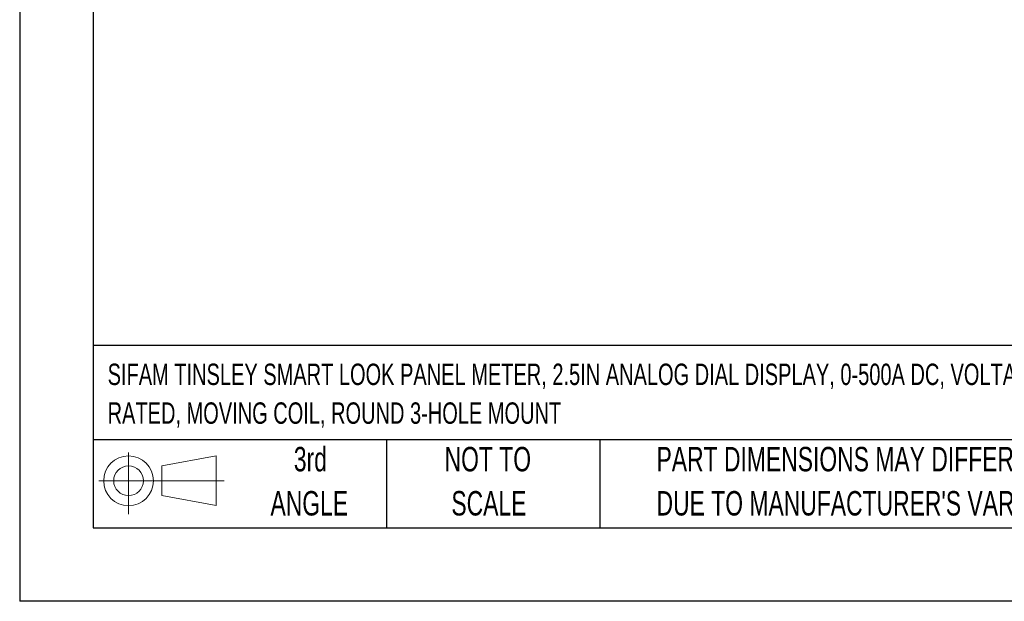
# Model space of a CAD drawing. Header units: millimetres. Extents: x 0 to 419, y 0 to 324.
# Tile 1 of 13: x 0 to 128, y 0 to 75. Entities that reach past the tile are written whole.
import ezdxf

# ---------------------------------------------------------------- set-up
doc = ezdxf.new("R2010")
doc.units = ezdxf.units.MM
doc.header["$LTSCALE"] = 1.5
doc.linetypes.add('CENTERX2', pattern=[20.32, 12.7, -2.54, 2.54, -2.54])
doc.layers.add('SLD-DEFPOINTS', color=7, linetype='Continuous')
doc.layers.add('TEXT', color=140, linetype='Continuous', lineweight=25)
doc.styles.add('SLDTEXTSTYLE0', font='TXT', dxfattribs={"width": 0.7})

# ---------------------------------------------------------------- blocks, each defined once
blk = doc.blocks.new('Block11')
at = {"color": 7, "linetype": 'Continuous', "lineweight": 18}
for p, q in [((3.88, 7.97), (3.88, 0)), ((8.22, 6.25), (15.26, 7.55)), ((15.26, 7.55), (15.26, 1.1)), ((8.22, 2.39), (8.22, 6.25)), ((0, 4.32), (16.31, 4.32)), ((8.22, 2.39), (15.26, 1.1))]:
    blk.add_line(p, q, dxfattribs=at)
for radius in [3.23, 1.93]:
    blk.add_circle((3.88, 4.32), radius, dxfattribs=at)
blk = doc.blocks.new('Block12')
at = {"layer": 'SLD-DEFPOINTS'}
blk.add_blockref('Block11', (0, 0), dxfattribs=at)
blk = doc.blocks.new('SW_NOTE_0')
at = {"layer": 'TEXT', "color": 0, "linetype": 'CENTERX2', "lineweight": 18, "char_height": 2.775, "attachment_point": 1, "style": 'SLDTEXTSTYLE0'}
for s, insert in [('SIFAM TINSLEY SMART LOOK PANEL METER, 2.5IN ANALOG DIAL DISPLAY, 0-500A DC, VOLTAGE INPUT, SHUNT', (0, 3.58)), ('RATED, MOVING COIL, ROUND 3-HOLE MOUNT', (0, -1.45))]:
    blk.add_mtext(s, dxfattribs=dict(at, insert=insert))
blk = doc.blocks.new('SW_NOTE_0_3')
at = {"layer": 'TEXT', "color": 0, "linetype": 'CENTERX2', "lineweight": 18, "char_height": 3.175, "attachment_point": 1, "style": 'SLDTEXTSTYLE0'}
for s, insert in [('PART DIMENSIONS MAY DIFFER SLIGHTLY', (0, 4.09)), ("DUE TO MANUFACTURER'S VARIANCES", (0, -1.64))]:
    blk.add_mtext(s, dxfattribs=dict(at, insert=insert))
blk = doc.blocks.new('SW_NOTE_0_4')
at = {"layer": 'TEXT', "color": 0, "linetype": 'CENTERX2', "lineweight": 18, "char_height": 3.175, "attachment_point": 2, "style": 'SLDTEXTSTYLE0'}
for s, insert in [('NOT TO', (7.89, 4.09)), ('SCALE', (8.03, -1.64))]:
    blk.add_mtext(s, dxfattribs=dict(at, insert=insert))
blk = doc.blocks.new('SW_NOTE_0_5')
at = {"layer": 'TEXT', "color": 0, "linetype": 'CENTERX2', "lineweight": 18, "char_height": 3.175, "attachment_point": 2, "style": 'SLDTEXTSTYLE0'}
for s, insert in [('3rd', (3.47, 4.09)), ('ANGLE', (3.33, -1.64))]:
    blk.add_mtext(s, dxfattribs=dict(at, insert=insert))

msp = doc.modelspace()

# ---------------------------------------------------------------- linework, layer by layer
at = {"color": 7, "linetype": 'Continuous'}
for p in [(0.004, 323.854), (419.104, 0.004)]:
    msp.add_line(p, (0.004, 0.004), dxfattribs=at)
at = {"layer": 'TEXT'}
for p, q in [((9.525, 314.325), (9.525, 9.525)), ((409.575, 33.189), (9.525, 33.189)), ((409.575, 20.955), (9.525, 20.955)), ((47.625, 20.955), (47.625, 9.525)), ((75.317, 20.955), (75.317, 9.525)), ((9.525, 9.525), (409.575, 9.525))]:
    msp.add_line(p, q, dxfattribs=at)

# ---------------------------------------------------------------- block references
at = {"layer": 'SLD-DEFPOINTS'}
msp.add_blockref('Block12', (10.257, 11.331), dxfattribs=at)
at = {"layer": 'TEXT', "linetype": 'CENTERX2', "lineweight": 18}
for name, p in [('SW_NOTE_0', (11.42, 27.269)), ('SW_NOTE_0_5', (34.271, 15.953)), ('SW_NOTE_0_4', (52.886, 15.953)), ('SW_NOTE_0_3', (82.679, 15.953))]:
    msp.add_blockref(name, p, dxfattribs=at)

doc.saveas('drawing.dxf')
